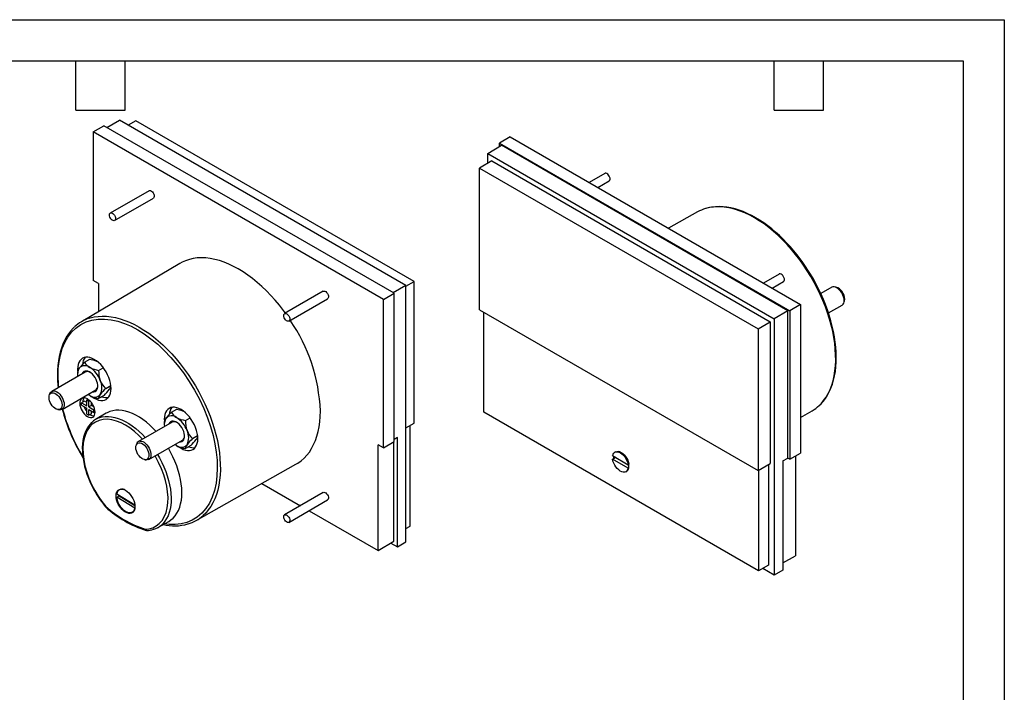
# Model space of a CAD drawing. Header units: millimetres. Extents: x 0 to 419, y 0 to 324.
# Tile 3 of 3: x 191 to 419, y 168 to 324. Entities that reach past the tile are written whole.
import ezdxf

# ---------------------------------------------------------------- set-up
doc = ezdxf.new("R2010")
doc.units = ezdxf.units.MM
doc.header["$LTSCALE"] = 1.5
doc.layers.add('TEXT', color=140, linetype='Continuous', lineweight=25)

msp = doc.modelspace()

# ---------------------------------------------------------------- linework, layer by layer
at = {"color": 7, "linetype": 'Continuous'}
for p, q in [((0.004, 323.854), (419.104, 323.854)), ((419.104, 323.854), (419.104, 0.004))]:
    msp.add_line(p, q, dxfattribs=at)
for p, q in [((207.847, 297.858), (210.344, 299.249)), ((277.617, 260.413), (210.344, 299.249)), ((210.984, 298.879), (213.978, 300.548)), ((280.347, 262.234), (213.978, 300.548)), ((217.715, 300.403), (215.941, 299.414)), ((282.267, 263.138), (217.715, 300.403)), ((207.847, 297.858), (207.847, 263.4)), ((275.164, 258.997), (207.847, 297.858)), ((299.368, 292.835), (302.522, 294.72)), ((304.551, 296.676), (302.098, 295.21)), ((302.098, 295.21), (369.371, 256.374)), ((302.098, 294.466), (302.098, 295.21)), ((368.947, 256.374), (302.522, 294.72)), ((304.551, 296.676), (371.868, 257.815)), ((299.368, 292.835), (365.737, 254.521)), ((299.368, 290.571), (299.368, 292.835)), ((300.252, 291.1), (297.448, 289.424)), ((300.252, 291.1), (364.854, 253.806)), ((297.448, 289.424), (362, 252.159)), ((297.448, 256.607), (297.448, 289.424)), ((326.484, 288.208), (322.852, 286.111)), ((324.852, 284.956), (327.484, 286.476)), ((220.8, 284.206), (211.82, 279.021)), ((212.82, 277.289), (221.8, 282.474)), ((347.97, 279.273), (341.251, 275.49)), ((227.975, 267.337), (205.133, 253.824)), ((366.896, 264.879), (363.263, 262.782)), ((209.049, 262.706), (207.847, 263.4)), ((209.049, 262.706), (209.049, 256.14)), ((280.347, 262.029), (282.267, 263.138)), ((282.267, 230.321), (282.267, 263.138)), ((365.263, 261.627), (367.895, 263.147)), ((261.211, 260.877), (252.231, 255.693)), ((275.164, 258.997), (277.617, 260.413)), ((280.347, 262.234), (277.405, 260.535)), ((277.617, 226.005), (277.617, 260.413)), ((280.347, 202.781), (280.347, 262.234)), ((379.076, 261.807), (376.555, 260.352)), ((380.04, 261.859), (379.671, 261.909)), ((253.231, 253.961), (262.211, 259.145)), ((275.164, 224.539), (275.164, 258.997)), ((381.861, 258.114), (382.002, 258.459)), ((297.448, 256.607), (362, 219.342)), ((298.398, 232.822), (298.398, 256.058)), ((368.947, 256.374), (365.737, 254.521)), ((368.947, 222.21), (368.947, 256.374)), ((371.868, 257.815), (369.371, 256.374)), ((369.371, 256.374), (369.371, 221.965)), ((371.868, 257.815), (371.868, 223.357)), ((378.343, 255.842), (381.476, 257.65)), ((362, 252.159), (364.854, 253.806)), ((364.854, 253.806), (364.854, 220.932)), ((365.737, 254.521), (365.737, 195.068)), ((362, 252.159), (362, 219.342)), ((205.857, 244.424), (207.103, 245.143)), ((206.029, 242.143), (198.239, 237.645)), ((204.224, 242.82), (204.241, 242.392)), ((204.224, 242.1), (204.224, 241.595)), ((209.123, 242.538), (210.2, 243.16)), ((200.639, 233.488), (208.429, 237.986)), ((210.756, 238.329), (211.959, 239.024)), ((197.854, 237.182), (197.713, 236.837)), ((205.815, 235.369), (205.179, 235.001)), ((205.461, 235.287), (205.464, 235.166)), ((206.345, 235.062), (205.815, 235.369)), ((206.345, 235.675), (206.625, 235.837)), ((206.345, 234.328), (206.345, 235.675)), ((206.345, 235.675), (206.84, 235.389)), ((206.84, 235.389), (207.044, 235.507)), ((206.84, 234.042), (206.84, 235.389)), ((210.369, 236.725), (209.123, 236.006)), ((199.675, 233.437), (200.044, 233.387)), ((205.179, 234.43), (205.179, 235.001)), ((205.179, 235.001), (206.345, 234.328)), ((205.179, 234.43), (206.345, 233.756)), ((206.345, 232.409), (206.345, 233.756)), ((207.477, 234.409), (206.84, 234.042)), ((206.84, 234.042), (208.007, 233.368)), ((206.84, 233.47), (208.007, 232.797)), ((206.84, 232.123), (206.84, 233.47)), ((207.477, 234.409), (207.477, 235.025)), ((208.01, 234.101), (207.477, 234.409)), ((207.477, 232.49), (207.477, 233.103)), ((208.007, 233.368), (208.211, 233.486)), ((208.007, 232.797), (208.007, 233.368)), ((208.287, 232.958), (208.007, 232.797)), ((225.973, 232.811), (227.219, 233.53)), ((371.868, 231.571), (374.582, 233.176)), ((206.345, 232.409), (206.84, 232.123)), ((207.477, 232.49), (206.84, 232.123)), ((210.884, 232.605), (208.421, 231.148)), ((224.34, 231.207), (224.357, 230.779)), ((229.239, 230.926), (230.315, 231.547)), ((362.111, 196.042), (298.398, 232.822)), ((226.145, 230.53), (218.355, 226.033)), ((224.34, 230.488), (224.34, 229.982)), ((280.347, 229.173), (282.267, 230.321)), ((281.317, 206.408), (281.317, 229.753)), ((220.755, 221.876), (228.545, 226.373)), ((230.872, 226.717), (232.074, 227.411)), ((278.377, 226.958), (277.617, 226.503)), ((278.377, 201.604), (278.377, 226.958)), ((217.969, 225.569), (217.828, 225.224)), ((230.485, 225.113), (229.239, 224.393)), ((275.164, 224.539), (273.962, 225.233)), ((273.962, 200.736), (273.962, 225.233)), ((275.164, 224.539), (277.617, 226.005)), ((277.599, 202.91), (277.599, 225.994)), ((205.033, 223.036), (205.477, 222.297)), ((219.791, 221.824), (220.16, 221.774)), ((328.448, 222.048), (328.271, 221.946)), ((331.879, 219.833), (328.271, 221.946)), ((328.276, 222.76), (331.885, 220.647)), ((328.484, 222.027), (328.448, 222.048)), ((329.009, 222.331), (328.484, 222.027)), ((328.955, 223.65), (328.778, 223.548)), ((367.742, 221.539), (368.947, 222.21)), ((367.742, 221.539), (367.742, 196.185)), ((369.371, 221.965), (368.947, 222.21)), ((369.371, 221.965), (371.868, 223.357)), ((370.666, 222.687), (370.666, 199.554)), ((231.745, 207.726), (254.87, 220.749)), ((331.879, 219.833), (332.056, 219.935)), ((331.885, 220.647), (332.061, 220.749)), ((332.05, 220.556), (331.89, 220.65)), ((332.056, 219.935), (332.02, 219.956)), ((362, 219.342), (364.854, 220.932)), ((362.111, 219.403), (362.111, 196.042)), ((364.429, 220.695), (364.429, 197.334)), ((331.378, 219.045), (331.555, 219.147)), ((214.233, 215.015), (213.913, 214.83)), ((246.986, 216.309), (255.915, 211.154)), ((213.313, 213.098), (213.879, 213.425)), ((217.495, 210.56), (213.313, 213.098)), ((213.331, 213.904), (217.503, 211.372)), ((213.879, 213.425), (217.521, 211.214)), ((261.211, 214.212), (252.231, 209.027)), ((253.231, 207.295), (262.211, 212.479)), ((217.511, 210.569), (217.495, 210.56)), ((216.913, 209.634), (217.233, 209.818)), ((257.915, 210), (273.962, 200.736)), ((222.875, 206.11), (225.368, 207.514)), ((280.347, 205.829), (281.317, 206.408)), ((220.274, 205.425), (220.165, 205.437)), ((273.962, 200.736), (277.599, 202.91)), ((276.87, 202.474), (278.377, 201.604)), ((278.377, 201.604), (280.347, 202.781)), ((367.742, 197.925), (370.666, 199.554)), ((364.429, 197.334), (362.111, 196.042)), ((365.737, 195.068), (363.098, 196.592)), ((367.742, 196.185), (365.737, 195.068))]:
    msp.add_line(p, q)
at = {"flags": 128}
for points in [[(327.637, 287.278), (327.522, 287.562), (327.354, 287.825), (327.149, 288.041), (326.929, 288.188), (326.713, 288.253), (326.525, 288.228), (326.484, 288.208)], [(220.8, 284.206), (220.931, 284.249), (221.135, 284.229), (221.356, 284.121), (221.571, 283.938), (221.759, 283.695), (221.903, 283.418), (221.987, 283.133), (222.005, 282.868), (221.953, 282.65), (221.837, 282.499), (221.8, 282.474)], [(211.666, 278.845), (211.782, 278.996), (211.95, 279.065), (212.155, 279.045), (212.375, 278.937), (212.59, 278.753), (212.779, 278.511), (212.923, 278.234), (213.007, 277.949), (213.024, 277.684), (212.973, 277.466), (212.857, 277.315), (212.689, 277.246), (212.484, 277.266), (212.264, 277.374), (212.049, 277.558), (211.86, 277.8), (211.717, 278.077), (211.632, 278.362), (211.615, 278.627), (211.666, 278.845)], [(376.173, 234.375), (376.609, 234.813), (377.219, 235.532), (377.772, 236.323), (378.268, 237.183), (378.705, 238.108), (379.081, 239.097), (379.394, 240.145), (379.645, 241.248), (379.831, 242.404), (379.952, 243.607), (380.008, 244.854), (379.999, 246.141), (379.925, 247.462), (379.785, 248.814), (379.581, 250.191), (379.313, 251.589), (378.982, 253.003), (378.589, 254.428), (378.135, 255.859), (377.623, 257.291), (377.054, 258.719), (376.429, 260.139), (375.752, 261.545), (375.024, 262.932), (374.247, 264.295), (373.426, 265.631), (372.562, 266.933), (371.658, 268.198), (370.718, 269.422), (369.745, 270.599), (368.743, 271.726), (367.714, 272.799), (366.662, 273.814), (365.591, 274.769), (364.505, 275.658), (363.408, 276.48), (362.303, 277.231), (361.194, 277.909), (360.085, 278.511), (358.98, 279.036), (357.882, 279.481), (356.796, 279.846), (355.725, 280.128), (354.674, 280.327), (353.645, 280.442), (352.642, 280.472), (351.669, 280.418), (350.729, 280.28), (349.826, 280.058), (349.802, 280.051)], [(374.682, 263.964), (373.891, 265.283), (373.562, 265.801), (373.003, 266.651), (372.405, 267.516), (371.746, 268.422), (371.039, 269.342), (370.289, 270.264), (369.504, 271.176), (368.686, 272.07), (367.84, 272.94), (366.971, 273.779), (366.08, 274.582), (365.171, 275.346), (364.248, 276.068), (363.314, 276.743), (362.37, 277.369), (361.42, 277.944), (360.466, 278.465), (359.512, 278.931), (358.559, 279.34), (357.609, 279.69), (356.666, 279.98), (355.731, 280.209), (354.806, 280.375), (353.893, 280.477), (352.996, 280.515), (352.114, 280.486), (351.251, 280.39), (350.408, 280.226), (349.872, 280.072)], [(252.407, 255.794), (251.957, 256.407), (251.015, 257.622), (250.041, 258.79), (249.039, 259.909), (248.011, 260.974), (246.96, 261.982), (245.892, 262.93), (244.808, 263.814), (243.713, 264.631), (242.611, 265.378), (241.505, 266.054), (240.4, 266.655), (239.297, 267.18), (238.203, 267.627), (237.119, 267.994), (236.051, 268.28), (235, 268.485), (233.972, 268.607), (232.969, 268.646), (231.996, 268.601), (231.054, 268.474), (230.148, 268.265), (229.28, 267.973), (228.453, 267.601), (227.975, 267.337)], [(368.049, 263.949), (367.933, 264.233), (367.765, 264.496), (367.56, 264.712), (367.34, 264.859), (367.125, 264.924), (366.936, 264.899), (366.896, 264.879)], [(376.225, 234.426), (376.466, 234.647), (377.093, 235.34), (377.616, 236.03), (378.093, 236.775), (378.524, 237.574), (378.905, 238.424), (379.238, 239.323), (379.519, 240.267), (379.75, 241.254), (379.93, 242.281), (380.057, 243.345), (380.133, 244.443), (380.156, 245.572), (380.128, 246.728), (380.048, 247.909), (379.916, 249.112), (379.735, 250.331), (379.503, 251.565), (379.223, 252.809), (378.895, 254.058), (378.521, 255.309), (378.104, 256.556), (377.647, 257.791), (377.155, 259.003), (376.641, 260.169), (376.109, 261.291), (375.711, 262.081), (375.3, 262.857), (374.682, 263.964)], [(261.211, 260.877), (261.342, 260.92), (261.546, 260.9), (261.767, 260.793), (261.982, 260.609), (262.17, 260.366), (262.314, 260.089), (262.399, 259.804), (262.416, 259.539), (262.364, 259.321), (262.249, 259.17), (262.211, 259.145)], [(381.973, 258.753), (381.94, 259.155), (381.843, 259.578), (381.685, 260.008), (381.474, 260.426), (381.216, 260.818), (380.922, 261.168), (380.604, 261.463), (380.272, 261.691), (379.941, 261.843), (379.623, 261.915), (379.33, 261.902), (379.076, 261.807)], [(382.002, 258.459), (382.07, 258.685), (382.103, 259.032)], [(252.078, 255.516), (252.193, 255.667), (252.362, 255.736), (252.566, 255.716), (252.787, 255.608), (253.002, 255.424), (253.19, 255.182), (253.334, 254.905), (253.418, 254.62), (253.436, 254.355), (253.384, 254.137), (253.268, 253.986), (253.1, 253.917), (252.896, 253.937), (252.675, 254.045), (252.46, 254.229), (252.271, 254.471), (252.128, 254.748), (252.043, 255.033), (252.026, 255.298), (252.078, 255.516)], [(199.86, 238.581), (199.782, 239.295), (199.706, 241.196), (199.763, 242.935), (199.949, 244.589), (200.26, 246.146), (200.695, 247.596), (201.281, 248.989), (201.995, 250.243), (202.862, 251.381), (203.853, 252.351), (204.979, 253.157), (206.217, 253.773), (207.554, 254.196), (208.98, 254.42), (210.458, 254.447), (211.999, 254.28), (213.538, 253.936), (215.112, 253.415), (216.636, 252.756), (218.171, 251.943), (219.705, 250.984), (221.23, 249.883), (222.804, 248.587), (224.343, 247.154), (225.884, 245.542), (227.362, 243.809), (228.788, 241.938), (230.125, 239.971), (231.362, 237.926), (232.489, 235.82), (233.48, 233.706), (234.347, 231.567), (235.061, 229.489), (235.647, 227.419), (236.082, 225.467), (236.393, 223.55), (236.579, 221.683), (236.636, 219.876), (236.56, 218.064), (236.344, 216.347), (235.975, 214.687), (235.463, 213.156), (234.798, 211.745), (233.993, 210.493), (233.056, 209.409), (231.994, 208.502), (230.837, 207.792), (229.577, 207.266), (228.269, 206.938), (226.884, 206.79), (225.501, 206.817), (224.394, 206.965)], [(206.975, 254.649), (207.153, 254.704), (208.057, 254.925), (208.997, 255.064), (209.97, 255.117), (210.972, 255.087), (212.001, 254.972), (213.053, 254.773), (214.124, 254.491), (215.21, 254.127), (216.307, 253.681), (217.412, 253.156), (218.521, 252.554), (219.63, 251.876), (220.736, 251.125), (221.833, 250.303), (222.919, 249.414), (223.99, 248.46), (225.041, 247.444), (226.07, 246.371), (227.073, 245.244), (228.046, 244.067), (228.986, 242.843), (229.89, 241.578), (230.754, 240.276), (231.575, 238.94), (232.351, 237.577), (233.079, 236.19), (233.757, 234.784), (234.381, 233.365), (234.951, 231.936), (235.463, 230.504), (235.916, 229.073), (236.309, 227.648), (236.641, 226.234), (236.909, 224.836), (237.113, 223.459), (237.253, 222.107), (237.327, 220.786), (237.336, 219.499), (237.28, 218.252), (237.158, 217.049), (236.972, 215.893), (236.722, 214.79), (236.408, 213.742), (236.032, 212.753), (235.596, 211.828), (235.1, 210.968), (234.546, 210.177), (233.937, 209.458), (233.372, 208.901)], [(203.464, 252.549), (203.249, 252.352), (202.622, 251.66), (202.099, 250.97), (201.622, 250.224), (201.191, 249.425), (200.81, 248.575), (200.477, 247.677), (200.196, 246.733), (199.965, 245.746), (199.785, 244.719), (199.658, 243.655), (199.582, 242.557), (199.559, 241.428), (199.587, 240.271), (199.668, 239.09), (199.731, 238.507)], [(207.654, 236.38), (208.113, 236.083), (208.621, 235.829), (209.12, 235.655), (209.601, 235.566), (210.058, 235.563), (210.481, 235.645), (210.863, 235.811), (211.198, 236.059), (211.481, 236.385), (211.706, 236.782), (211.87, 237.243), (211.969, 237.762), (212.002, 238.329), (211.969, 238.935), (211.87, 239.568), (211.706, 240.219), (211.481, 240.876), (211.198, 241.527), (210.863, 242.162), (210.481, 242.771), (210.058, 243.341), (209.601, 243.864), (209.12, 244.331), (208.621, 244.734), (208.113, 245.065), (207.605, 245.32), (207.106, 245.493), (206.625, 245.583), (206.168, 245.586), (205.745, 245.504), (205.363, 245.338), (205.028, 245.09), (204.745, 244.764), (204.52, 244.367), (204.356, 243.905), (204.257, 243.387), (204.224, 242.82)], [(207.103, 245.143), (208.065, 244.913), (208.647, 244.688)], [(207.69, 237.559), (207.989, 237.547), (208.279, 237.618), (208.525, 237.774), (208.718, 238.009), (208.85, 238.315), (208.918, 238.68), (208.918, 239.091), (208.85, 239.534), (208.718, 239.992), (208.525, 240.449), (208.279, 240.889), (207.989, 241.295), (207.665, 241.653), (207.319, 241.95), (206.963, 242.175), (206.611, 242.32), (206.274, 242.38), (205.965, 242.352), (205.696, 242.238), (205.476, 242.042), (205.313, 241.771), (205.291, 241.716)], [(197.854, 237.182), (197.872, 237.225), (198.03, 237.473), (198.242, 237.647), (198.499, 237.741), (198.793, 237.752), (199.111, 237.679), (199.443, 237.525), (199.774, 237.295), (200.092, 236.999), (200.385, 236.648), (200.642, 236.255), (200.852, 235.836), (201.008, 235.407), (201.104, 234.984), (201.136, 234.583), (201.103, 234.22), (201.005, 233.909), (200.848, 233.661), (200.636, 233.487), (200.379, 233.393), (200.085, 233.382), (200.044, 233.387)], [(197.612, 236.272), (197.646, 236.617), (197.745, 236.909), (197.905, 237.134), (198.118, 237.283), (198.375, 237.35), (198.666, 237.33), (198.977, 237.226), (199.295, 237.042), (199.606, 236.786), (199.896, 236.468), (200.152, 236.104), (200.365, 235.708), (200.523, 235.298), (200.62, 234.893), (200.653, 234.509), (200.619, 234.163), (200.52, 233.872), (200.361, 233.646), (200.148, 233.497), (199.89, 233.431), (199.599, 233.45), (199.288, 233.554), (198.971, 233.738), (198.66, 233.995), (198.37, 234.312), (198.113, 234.677), (197.901, 235.073), (197.743, 235.482), (197.645, 235.888), (197.612, 236.272)], [(204.754, 234.879), (204.788, 234.461), (204.889, 234.02), (205.052, 233.573), (205.272, 233.136), (205.54, 232.728), (205.846, 232.363), (206.177, 232.055), (206.522, 231.817), (206.867, 231.657), (207.199, 231.582), (207.504, 231.594), (207.772, 231.693), (207.992, 231.876), (208.155, 232.134), (208.256, 232.459), (208.29, 232.838), (208.256, 233.256), (208.155, 233.697), (207.992, 234.144), (207.772, 234.58), (207.504, 234.989), (207.199, 235.354), (206.867, 235.661), (206.522, 235.9), (206.177, 236.059), (205.846, 236.135), (205.54, 236.123), (205.272, 236.023), (205.052, 235.841), (204.889, 235.582), (204.788, 235.257), (204.754, 234.879)], [(207.052, 236.696), (206.683, 236.937), (206.652, 236.96)], [(222.429, 228.385), (221.791, 229.061), (221.011, 229.811), (220.212, 230.498), (219.401, 231.118), (218.582, 231.667), (217.76, 232.141), (216.941, 232.538), (216.129, 232.855), (215.331, 233.089), (214.551, 233.24), (213.795, 233.306), (213.066, 233.287), (212.371, 233.183), (211.712, 232.994), (211.096, 232.723), (210.884, 232.605)], [(227.77, 224.767), (228.229, 224.471), (228.736, 224.216), (229.235, 224.043), (229.717, 223.954), (230.173, 223.95), (230.596, 224.032), (230.979, 224.199), (231.314, 224.447), (231.597, 224.772), (231.822, 225.169), (231.985, 225.631), (232.085, 226.15), (232.118, 226.717), (232.085, 227.322), (231.985, 227.956), (231.822, 228.606), (231.597, 229.263), (231.314, 229.915), (230.979, 230.55), (230.596, 231.158), (230.173, 231.729), (229.717, 232.252), (229.235, 232.719), (228.736, 233.121), (228.229, 233.453), (227.721, 233.707), (227.222, 233.881), (226.74, 233.97), (226.284, 233.974), (225.861, 233.891), (225.479, 233.725), (225.143, 233.477), (224.861, 233.152), (224.636, 232.755), (224.472, 232.293), (224.373, 231.774), (224.34, 231.207), (224.34, 231.207)], [(227.219, 233.53), (228.181, 233.3), (228.763, 233.076)], [(254.87, 220.749), (255.34, 221.032), (256.075, 221.562), (256.762, 222.168), (257.396, 222.848), (257.977, 223.6), (258.502, 224.422), (258.97, 225.31), (259.378, 226.261), (259.726, 227.273), (260.012, 228.342), (260.236, 229.464), (260.396, 230.635), (260.493, 231.853), (260.525, 233.111)], [(219.309, 226.584), (218.474, 227.451), (217.429, 228.385), (216.38, 229.185), (215.342, 229.848), (214.305, 230.383), (213.256, 230.794), (212.211, 231.066), (211.176, 231.187), (210.185, 231.145), (209.256, 230.935), (208.407, 230.562), (207.653, 230.033), (207.005, 229.361), (206.476, 228.573), (206.062, 227.683), (205.761, 226.708), (205.566, 225.642), (205.479, 224.47), (205.507, 223.203), (205.661, 221.839), (205.94, 220.42), (206.345, 218.966), (206.868, 217.506), (207.498, 216.067), (208.224, 214.67), (209.016, 213.359), (209.867, 212.134), (210.761, 211.005)], [(209.357, 231.574), (209.958, 231.736), (210.647, 231.833), (211.368, 231.846), (212.117, 231.777), (212.888, 231.624), (213.677, 231.39), (214.478, 231.076), (215.287, 230.683), (216.099, 230.215), (216.908, 229.673), (217.709, 229.062), (218.498, 228.386), (219.269, 227.648), (219.935, 226.945)], [(227.806, 225.947), (228.105, 225.935), (228.395, 226.006), (228.641, 226.162), (228.834, 226.397), (228.966, 226.702), (229.033, 227.067), (229.033, 227.478), (228.966, 227.921), (228.834, 228.38), (228.641, 228.837), (228.395, 229.276), (228.105, 229.683), (227.781, 230.041), (227.435, 230.337), (227.079, 230.562), (226.726, 230.707), (226.39, 230.767), (226.081, 230.74), (225.812, 230.626), (225.592, 230.429), (225.429, 230.158), (225.406, 230.104)], [(207.489, 230.432), (207.131, 230.071), (206.733, 229.564), (206.382, 229.002), (206.08, 228.387), (205.827, 227.724), (205.625, 227.016), (205.475, 226.268), (205.377, 225.483), (205.332, 224.666), (205.338, 223.822), (205.396, 222.954), (205.505, 222.068), (205.662, 221.169), (205.868, 220.262), (206.119, 219.354), (206.411, 218.453), (206.738, 217.574), (207.083, 216.749), (207.405, 216.048), (207.676, 215.499), (208.011, 214.866), (208.285, 214.378)], [(218.702, 226.141), (219.005, 226.126), (219.329, 226.027), (219.661, 225.849), (219.99, 225.598), (220.301, 225.283), (220.584, 224.918), (220.828, 224.516), (221.022, 224.092), (221.16, 223.662), (221.237, 223.244), (221.248, 222.854), (221.195, 222.505), (221.079, 222.212), (220.904, 221.987), (220.677, 221.837), (220.407, 221.768), (220.16, 221.774)], [(218.485, 225.736), (218.775, 225.719), (219.086, 225.617), (219.403, 225.435), (219.715, 225.18), (220.005, 224.863), (220.263, 224.5), (220.476, 224.105), (220.636, 223.695), (220.735, 223.289), (220.769, 222.905), (220.736, 222.558), (220.639, 222.265), (220.481, 222.038), (220.269, 221.887), (220.012, 221.819), (219.722, 221.836), (219.411, 221.938), (219.094, 222.121), (218.783, 222.376), (218.492, 222.692), (218.234, 223.055), (218.021, 223.451), (217.861, 223.86), (217.762, 224.266), (217.728, 224.651), (217.761, 224.997), (217.858, 225.29), (218.016, 225.517), (218.228, 225.668), (218.485, 225.736)], [(225.368, 207.514), (225.894, 207.857), (226.409, 208.3), (226.87, 208.819), (227.276, 209.41), (227.623, 210.07), (227.909, 210.795), (228.132, 211.579), (228.291, 212.419), (228.385, 213.307), (228.414, 214.239), (228.376, 215.209), (228.273, 216.211), (228.104, 217.237), (227.872, 218.281), (227.577, 219.337), (227.222, 220.398), (226.808, 221.457), (226.339, 222.507), (225.817, 223.542), (225.284, 224.49)], [(227.168, 225.083), (226.799, 225.324), (226.768, 225.347)], [(328.955, 223.65), (328.962, 223.655), (329.243, 223.755), (329.562, 223.765), (329.908, 223.684), (330.268, 223.514), (330.627, 223.263), (330.972, 222.939), (331.289, 222.557), (331.566, 222.129), (331.793, 221.674), (331.96, 221.208), (332.061, 220.749)], [(219.924, 205.715), (220.818, 205.812), (221.669, 206.055), (222.461, 206.451), (223.186, 207.01), (223.816, 207.722), (224.34, 208.578), (224.744, 209.565), (225.024, 210.66), (225.178, 211.847), (225.206, 213.081), (225.119, 214.354), (224.924, 215.646), (224.623, 216.968), (224.209, 218.336), (223.68, 219.734), (223.032, 221.155), (222.278, 222.554), (222.186, 222.702)], [(222.791, 223.051), (223.263, 222.216), (223.784, 221.196), (224.254, 220.161), (224.67, 219.116), (225.03, 218.068), (225.33, 217.024), (225.57, 215.99), (225.748, 214.973), (225.862, 213.979), (225.912, 213.015), (225.897, 212.086), (225.819, 211.199), (225.676, 210.358), (225.471, 209.57), (225.203, 208.84), (224.876, 208.171), (224.491, 207.568), (224.051, 207.035), (223.754, 206.744)], [(331.879, 219.833), (331.773, 219.496), (331.601, 219.229), (331.371, 219.041), (331.09, 218.94), (330.771, 218.93), (330.424, 219.012), (330.065, 219.181), (329.705, 219.433), (329.361, 219.756), (329.044, 220.139), (328.766, 220.566), (328.54, 221.021), (328.373, 221.488), (328.271, 221.946)], [(328.276, 222.76), (328.383, 223.097), (328.555, 223.365), (328.785, 223.552), (329.066, 223.653), (329.385, 223.663), (329.732, 223.582), (330.091, 223.412), (330.45, 223.161), (330.795, 222.837), (331.112, 222.455), (331.389, 222.027), (331.616, 221.572), (331.783, 221.106), (331.885, 220.647)], [(213.15, 213.456), (213.184, 213.877), (213.283, 214.246), (213.444, 214.553), (213.663, 214.787), (213.933, 214.944), (214.246, 215.016), (214.593, 215.002), (214.962, 214.904), (215.342, 214.722), (215.723, 214.464), (216.092, 214.137), (216.438, 213.75), (216.751, 213.317), (217.022, 212.849), (217.241, 212.361), (217.402, 211.868), (217.501, 211.384), (217.535, 210.926), (217.501, 210.505), (217.402, 210.136), (217.241, 209.829), (217.022, 209.595), (216.751, 209.439), (216.438, 209.366), (216.092, 209.38), (215.723, 209.478), (215.342, 209.66), (214.962, 209.918), (214.593, 210.245), (214.246, 210.632), (213.933, 211.065), (213.663, 211.533), (213.444, 212.021), (213.283, 212.514), (213.184, 212.998), (213.15, 213.456)], [(217.495, 210.56), (217.392, 210.207), (217.228, 209.916), (217.009, 209.696), (216.74, 209.555), (216.431, 209.495), (216.091, 209.519), (215.729, 209.627), (215.358, 209.815), (214.989, 210.076), (214.633, 210.404), (214.301, 210.788), (214.003, 211.217), (213.748, 211.676), (213.544, 212.153), (213.398, 212.632), (213.313, 213.098)], [(213.879, 213.425), (213.868, 213.533), (213.865, 213.58)], [(261.211, 214.212), (261.342, 214.255), (261.546, 214.235), (261.767, 214.127), (261.982, 213.943), (262.17, 213.701), (262.314, 213.424), (262.399, 213.139), (262.416, 212.874), (262.364, 212.656), (262.249, 212.505), (262.211, 212.479)], [(210.761, 211.005), (210.736, 210.943), (210.732, 210.898), (210.744, 210.877)], [(210.744, 210.877), (210.747, 210.87), (210.776, 210.857), (210.863, 210.871), (210.902, 210.889)], [(210.761, 211.005), (210.745, 210.933), (210.75, 210.88), (210.772, 210.844), (210.773, 210.844)], [(252.078, 208.851), (252.193, 209.002), (252.362, 209.071), (252.566, 209.05), (252.787, 208.943), (253.002, 208.759), (253.19, 208.517), (253.334, 208.24), (253.418, 207.955), (253.436, 207.69), (253.384, 207.471), (253.268, 207.32), (253.1, 207.252), (252.896, 207.272), (252.675, 207.379), (252.46, 207.563), (252.271, 207.806), (252.128, 208.083), (252.043, 208.368), (252.026, 208.633), (252.078, 208.851)]]:
    msp.add_lwpolyline(points, dxfattribs=at)
for centre, radius, start, end in [((327.037, 286.977), 0.672, 311.76473, 26.59774), ((352.383, 271.428), 9.001, 106.66281, 119.35628), ((367.448, 263.648), 0.672, 311.76473, 26.59774), ((379.165, 259.054), 2.938, 359.56014, 72.66862), ((380.795, 258.621), 1.186, 305.05849, 6.41811), ((209.701, 246.1), 8.972, 107.68501, 133.56669), ((220.448, 231.485), 40.11, 2.3236, 34.3944), ((213.226, 236.626), 10.729, 133.38339, 143.49102), ((208.396, 243.73), 3.026, 142.73139, 176.31155), ((208.612, 245.983), 3.166, 209.51667, 240.48954), ((207.073, 241.573), 2.857, 149.82216, 189.1887), ((205.914, 241.929), 1.698, 140.51722, 174.22878), ((205.94, 241.866), 1.759, 50.75183, 139.4672), ((206.52, 241.076), 1.174, 57.92775, 114.70305), ((203.741, 238.059), 6.139, 20.22711, 57.36203), ((210.056, 248.79), 6.321, 241.62564, 261.50819), ((215.515, 242.357), 6.395, 178.37492, 199.89153), ((214.356, 242.118), 5.226, 201.74955, 226.4618), ((206.235, 238.548), 3.652, 333.43643, 26.56357), ((207.774, 238.932), 1.151, 304.67096, 2.68748), ((218.684, 230.037), 11.473, 133.71182, 143.16259), ((202.441, 245.018), 11.473, 313.71181, 323.16259), ((210.256, 239.249), 1.761, 320.95593, 344.60906), ((206.988, 235.354), 1.528, 149.10044, 182.53414), ((208.165, 238.058), 1.759, 230.75183, 319.4672), ((210.147, 242.529), 6.603, 242.05402, 261.07981), ((210.942, 235.781), 1.833, 141.78933, 172.95666), ((210.964, 238.997), 2.787, 246.80309, 278.3647), ((241.92, 244.544), 42.699, 194.97918, 210.24563), ((239.64, 243.5), 40.118, 194.33779, 211.54441), ((209.67, 235.676), 4.262, 201.26637, 218.73139), ((228.512, 232.117), 3.026, 142.73139, 176.31155), ((369.966, 240.958), 9.048, 300.67091, 313.31231), ((208.084, 233.654), 1.669, 234.95572, 269.66662), ((210.906, 226.946), 4.881, 108.51238, 133.55685), ((227.188, 229.961), 2.857, 149.82216, 189.1887), ((226.029, 230.317), 1.698, 140.51722, 174.22878), ((233.342, 225.014), 10.729, 133.38339, 143.49102), ((226.055, 230.254), 1.759, 50.75183, 139.4672), ((228.727, 234.371), 3.166, 209.51667, 240.48954), ((226.636, 229.464), 1.174, 57.92775, 114.70305), ((223.857, 226.446), 6.139, 20.22711, 57.36203), ((230.172, 237.177), 6.321, 241.62564, 261.50819), ((235.631, 230.744), 6.395, 178.37492, 199.89153), ((234.471, 230.505), 5.226, 201.74955, 226.4618), ((226.351, 226.935), 3.652, 333.43643, 26.56357), ((218.792, 225.27), 0.875, 95.89661, 160.05475), ((227.89, 227.32), 1.151, 304.67096, 2.68748), ((238.8, 218.424), 11.473, 133.71182, 143.16259), ((222.557, 233.405), 11.473, 313.71181, 323.16259), ((230.372, 227.636), 1.761, 320.95593, 344.60906), ((228.281, 226.445), 1.759, 230.75183, 319.4672), ((230.263, 230.916), 6.603, 242.05402, 261.07981), ((231.058, 224.168), 1.833, 141.78933, 172.95666), ((231.08, 227.384), 2.787, 246.80309, 278.3647), ((331.003, 222.431), 2.551, 175.04247, 189.10543), ((330.95, 220.086), 1.117, 302.79955, 352.26074), ((329.691, 220.378), 2.367, 349.74393, 9.5347), ((214.579, 213.726), 1.261, 50.66033, 171.88673), ((228.154, 225.727), 22.882, 209.73524, 220.46404), ((227.241, 228.972), 24.38, 227.46979, 252.53559), ((227.539, 229.088), 24.778, 227.41681, 252.66838), ((227.333, 215.558), 8.988, 286.50829, 312.21108), ((220.33, 205.823), 0.42, 194.90725, 246.92916), ((220.243, 205.747), 0.32, 185.74468, 254.7319), ((220.242, 210.519), 5.099, 270.36022, 288.23229), ((220.486, 210.352), 4.868, 286.96692, 312.17491), ((226.668, 217.733), 11.262, 256.60784, 286.23026)]:
    msp.add_arc(centre, radius, start, end)
at = {"layer": 'TEXT'}
for p, q in [((9.525, 314.325), (409.575, 314.325)), ((203.835, 302.895), (203.835, 314.325)), ((215.265, 302.895), (215.265, 314.325)), ((365.76, 302.895), (365.76, 314.325)), ((377.19, 302.895), (377.19, 314.325)), ((409.575, 314.325), (409.575, 9.525)), ((203.835, 302.895), (215.265, 302.895)), ((365.76, 302.895), (377.19, 302.895))]:
    msp.add_line(p, q, dxfattribs=at)

doc.saveas('drawing.dxf')
